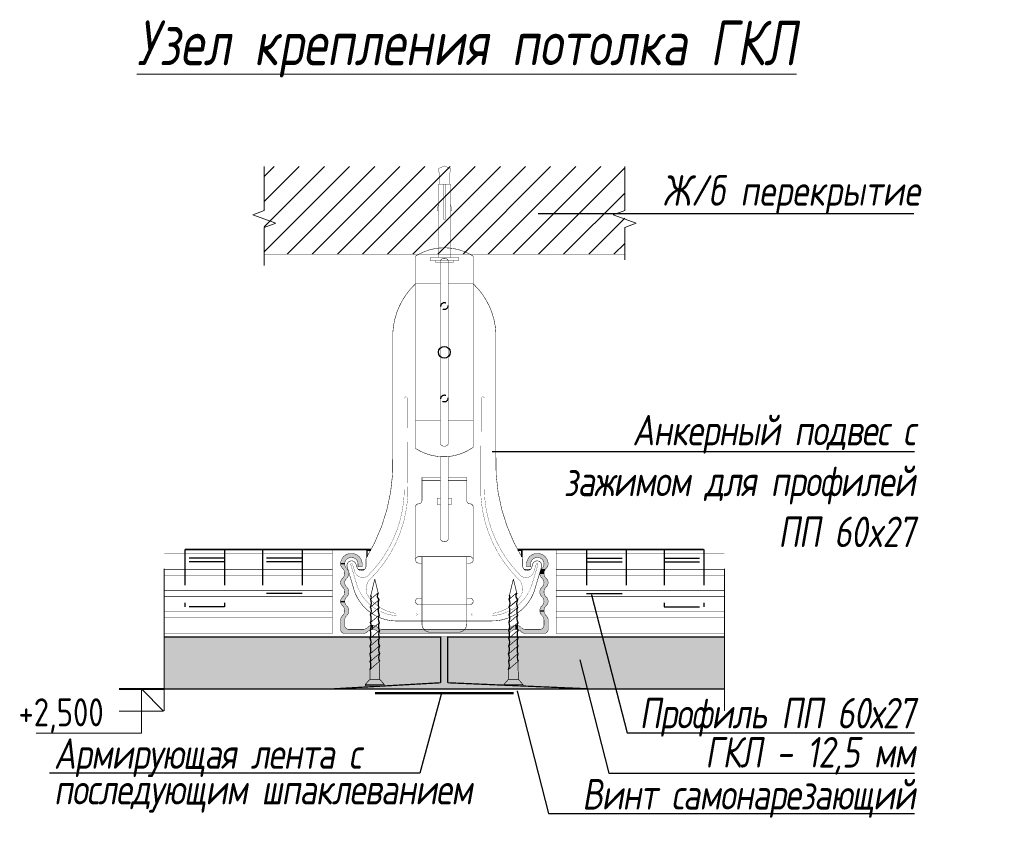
# Model space of a CAD drawing. Header units: millimetres. Extents: x -542966 to 178656, y -69521 to 267189.
# Tile 81 of 256: x 139647 to 140527, y -39821 to -39086. Entities that reach past the tile are written whole.
import ezdxf

# ---------------------------------------------------------------- set-up
doc = ezdxf.new("R2010")
doc.units = ezdxf.units.MM
doc.linetypes.add('HIDDEN', pattern=[9.524999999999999, 6.35, -3.175])
doc.layers.add('TXT', color=7, linetype='Continuous')
doc.styles.add('1', font='arial.ttf')
doc.styles.add('fl_iso paper', font='isocpeur.ttf', dxfattribs={"width": 0.8, "oblique": 10})
doc.styles.add('RomanS', font='isocpeur.ttf', dxfattribs={"width": 0.8, "oblique": 10})
doc.dimstyles.new('M1', dxfattribs={"dimscale": 0.2, "dimtxt": 10, "dimasz": 4, "dimexe": 10, "dimexo": 4, "dimgap": 0.09, "dimtad": 0, "dimdec": 3, "dimrnd": 0.1, "dimdsep": 46, "dimtxsty": '1', "dimsah": 1, "dimcen": 1.5, "dimdle": 1.5, "dimclrt": 256, "dimadec": 0, "dimazin": 0, "dimtfac": 1, "dimtdec": 3, "dimtix": 1, "dimtmove": 0, "dimatfit": 2, "dimfxl": 1, "dimtvp": 1, "dimtolj": 1, "dimarcsym": 0})

# ---------------------------------------------------------------- blocks, each defined once
blk = doc.blocks.new('A$C22A82340')
at = {"const_width": 0.2}
for points in [[(0.1066895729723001, 51.35960487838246), (7.897502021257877, 51.35960487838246)], [(0.1066895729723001, 50.94357114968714), (0.1066895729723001, 51.35960487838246)], [(7.897502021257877, 50.94357114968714), (7.897502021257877, 51.35960487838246)]]:
    blk.add_lwpolyline(points, dxfattribs=at)
at = {"layer": 'TXT', "const_width": 0.264}
for points in [[(0.1066895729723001, 50.94357114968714), (7.897502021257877, 50.94357114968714)], [(2.050311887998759, 48.27578933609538), (0.1066895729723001, 50.94357114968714)], [(5.953879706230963, 48.27578933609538), (2.050311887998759, 48.27578933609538)], [(2.050311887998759, 48.27578933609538), (2.119663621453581, 39.64128440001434)], [(5.916244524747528, 43.59009304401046), (5.953879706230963, 48.27578933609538)], [(7.897502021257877, 50.94357114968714), (5.953879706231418, 48.27578933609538)], [(5.916244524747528, 43.59009304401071), (2.119663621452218, 39.6412844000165)], [(5.886041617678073, 39.82973786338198), (2.149366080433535, 35.94323655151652)], [(5.855838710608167, 36.06938268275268), (2.179068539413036, 32.24518870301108)], [(5.825635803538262, 32.30902750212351), (2.208770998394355, 28.54714085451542)], [(5.79543289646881, 28.54867232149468), (2.238473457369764, 24.84909300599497)], [(5.765229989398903, 24.7883171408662), (2.268175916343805, 21.15104515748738)], [(5.735027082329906, 21.02796196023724), (2.297878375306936, 17.45299730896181)], [(5.704824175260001, 17.26760677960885), (2.32758083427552, 13.75494946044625)], [(5.674621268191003, 13.50725159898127), (2.357283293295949, 10.05690161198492)], [(5.644418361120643, 9.74689641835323), (2.664702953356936, 6.64770631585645)], [(5.597321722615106, 7.922190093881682), (4.002095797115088, 0.0261381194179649)], [(2.664702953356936, 6.647706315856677), (4.002095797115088, 0.0358515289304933)]]:
    blk.add_lwpolyline(points, dxfattribs=at)
for points in [[(5.916244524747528, 43.59009304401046, 0.1861480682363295), (5.886041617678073, 39.82973786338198, 0.2815992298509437)], [(2.149366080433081, 35.94323655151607, 0.1892808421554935), (2.119663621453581, 39.64128440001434, 0.2864189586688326)], [(5.886041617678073, 39.82973786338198, 0.1729921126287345), (5.915744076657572, 36.13169001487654, 0.2815992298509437)], [(2.179068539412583, 32.24518870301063, 0.1892808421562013), (2.149366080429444, 35.94323655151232, 0.2864189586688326)], [(5.915744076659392, 36.13169001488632, 0.1772936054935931), (5.825635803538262, 32.30902750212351, 0.2815992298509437)], [(2.2087709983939, 28.54714085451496, 0.1892808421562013), (2.179068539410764, 32.24518870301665, 0.2864189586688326)], [(5.825635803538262, 32.30902750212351, 0.1868823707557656), (5.79543289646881, 28.54867232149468, 0.2815992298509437)], [(2.17856809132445, 24.78678567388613, 0.1703549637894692), (2.208770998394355, 28.54714085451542, 0.2864189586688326)], [(5.79543289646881, 28.54867232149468, 0.1343156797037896), (5.765229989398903, 24.7883171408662, 0.2815992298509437)], [(2.208270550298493, 21.08873782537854, 0.1895718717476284), (2.17856809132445, 24.78678567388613, 0.2864189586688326)], [(5.765229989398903, 24.7883171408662, 0.1603420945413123), (5.735027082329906, 21.02796196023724, 0.2815992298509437)], [(2.297878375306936, 17.45299730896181, 0.209667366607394), (2.208270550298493, 21.08873782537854, 0.2864189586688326)], [(5.735027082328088, 21.02796196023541, 0.1603420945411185), (5.704824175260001, 17.26760677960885, 0.2815992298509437)], [(2.32758083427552, 13.75494946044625, 0.1898611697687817), (2.297878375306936, 17.45299730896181, 0.2864189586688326)], [(5.704824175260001, 17.26760677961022, 0.1603420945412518), (5.674621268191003, 13.50725159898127, 0.2815992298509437)], [(2.357283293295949, 10.05690161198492, 0.1898611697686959), (2.327580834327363, 13.75494946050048, 0.2864189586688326)], [(5.674621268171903, 13.50725159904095, 0.1603420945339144), (5.644418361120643, 9.74689641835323, 0.2815992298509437)], [(2.664702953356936, 6.647706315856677, 0.2937903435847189), (2.357283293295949, 10.05690161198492, 0.2864189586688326)], [(5.644418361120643, 9.74689641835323, 0.2720317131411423), (5.597321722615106, 7.922190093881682, 0.2720317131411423)]]:
    blk.add_lwpolyline(points, format="xyb", dxfattribs=at)
blk = doc.blocks.new('A$C34BC7E63')
at = {"extrusion": (0, 0, -1), "xscale": 0.6, "yscale": 0.5, "zscale": -0.5, "rotation": 270}
blk.add_blockref('A$C22A82340', (-25.72980238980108, 4.802514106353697), dxfattribs=at)

msp = doc.modelspace()

# ---------------------------------------------------------------- hatches: boundary and pattern name
at = {"lineweight": 5}
h = msp.add_hatch(dxfattribs=at)
h.set_pattern_fill('ANSI31', color=256, scale=5)
h.set_pattern_definition([(45, (105245.6046643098, -37296.20101711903), (-11.22532015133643, 11.22532015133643), [])])
h.paths.add_polyline_path([(140187.7037740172, -39216.87947861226), (139865.7234504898, -39216.87947861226), (139865.7234504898, -39295.13160243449), (140187.7037740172, -39295.13160243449)])
at = {"ltscale": 10}
for points in [[(139933.8630873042, -39630.27971504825, 0.4142135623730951), (139937.5713741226, -39633.98800186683), (139954.005413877, -39633.98800186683, 0.208712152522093), (139958.0838550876, -39632.20802419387, -0.436435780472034), (139966.9204777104, -39632.20802419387, 0.2087121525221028), (139970.998918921, -39633.98800186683), (140082.1415966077, -39633.98800186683, 0.2087121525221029), (140086.2200378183, -39632.20802419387, -0.4364357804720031), (140095.0566604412, -39632.20802419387, 0.2087121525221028), (140099.1351016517, -39633.98800186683), (140115.569141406, -39633.98800186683, 0.4142135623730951), (140119.2774282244, -39630.27971504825), (140119.2774282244, -39622.08917688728, 0.2087121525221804), (140117.4974505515, -39618.01073567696, -0.4364357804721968), (140117.4974505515, -39609.17411305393, 0.2015403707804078), (140119.2753206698, -39605.24877902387, 0.201540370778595), (140117.4974505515, -39601.32344499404, -0.4364357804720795), (140117.4974505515, -39592.48682237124, 0.2015403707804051), (140119.2753206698, -39588.56148834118, 0.2015403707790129), (140117.4974505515, -39584.63615431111, -0.2087121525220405), (140115.569141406, -39580.21784299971), (140111.8608545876, -39580.21784299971, 0.2087121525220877), (140113.7891637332, -39584.63615431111, -0.2015403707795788), (140115.5670338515, -39588.56148834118, 0.006882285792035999), (140115.569141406, -39588.40838116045), (140115.569141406, -39588.7145955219, 0.0068822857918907), (140115.5670338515, -39588.56148834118, -0.2015403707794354), (140113.7891637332, -39592.48682237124, 0.4364357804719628), (140113.7891637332, -39601.32344499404, -0.2015403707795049), (140115.5670338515, -39605.24877902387, 0.006882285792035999), (140115.569141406, -39605.09567184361), (140115.569141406, -39605.40188620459, 0.0068822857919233), (140115.5670338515, -39605.24877902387, -0.2015403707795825), (140113.7891637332, -39609.17411305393, 0.4364357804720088), (140113.7891637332, -39618.01073567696, -0.2087121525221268), (140115.569141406, -39622.08917688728), (140115.569141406, -39626.5714282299, -0.4142135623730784), (140111.8608545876, -39630.27971504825), (140099.1351016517, -39630.27971504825, -0.2087121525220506), (140095.0566604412, -39628.49973737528, 0.4364357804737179), (140086.2200378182, -39628.49973737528, -0.2087121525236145), (140082.1415966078, -39630.27971504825), (139970.998918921, -39630.27971504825, -0.2087121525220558), (139966.9204777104, -39628.49973737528, 0.4364357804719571), (139958.0838550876, -39628.49973737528, -0.2087121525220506), (139954.005413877, -39630.27971504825), (139941.279660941, -39630.27971504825, -0.4142135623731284), (139937.5713741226, -39626.5714282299), (139937.5713741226, -39622.08917688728, -0.2087121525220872), (139939.3513517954, -39618.01073567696, 0.436435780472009), (139939.3513517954, -39609.17411305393, -0.2015403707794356), (139937.5734816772, -39605.24877902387, 0.0068822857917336), (139937.5713741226, -39605.40188620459), (139937.5713741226, -39605.09567184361, 0.006882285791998), (139937.5734816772, -39605.24877902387, -0.2015403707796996), (139939.3513517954, -39601.32344499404, 0.4364357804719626), (139939.3513517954, -39592.48682237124, -0.2015403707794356), (139937.5734816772, -39588.56148834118, 0.006882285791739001), (139937.5713741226, -39588.7145955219), (139937.5713741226, -39588.40838116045, 0.0068822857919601), (139937.5734816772, -39588.56148834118, -0.2015403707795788), (139939.3513517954, -39584.63615431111, 0.4364357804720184), (139939.3513517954, -39575.79953168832, -0.2087121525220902), (139937.5713741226, -39571.72109047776), (139937.5713741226, -39571.71492947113, -0.4142135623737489), (139943.1338043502, -39566.15249924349), (139943.8620043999, -39566.15249924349, -0.4142135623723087), (139949.4244346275, -39571.71492947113), (139949.4244346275, -39574.50192922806), (139953.132721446, -39574.50192922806), (139953.132721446, -39571.90034381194, 0.4142135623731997), (139943.6765900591, -39562.4442124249), (139943.3192186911, -39562.4442124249, 0.4110747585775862), (139933.8636314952, -39571.79889634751, 0.2050654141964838), (139935.643064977, -39575.79953168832, -0.4364357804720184), (139935.643064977, -39584.63615431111, 0.2015403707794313), (139933.8651948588, -39588.56148834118, 0.2015403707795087), (139935.643064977, -39592.48682237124, -0.4364357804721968), (139935.643064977, -39601.32344499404, 0.2015403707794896), (139933.8651948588, -39605.24877902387, 0.2015403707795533), (139935.643064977, -39609.17411305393, -0.4364357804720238), (139935.643064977, -39618.01073567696, 0.2087121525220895), (139933.8630873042, -39622.08917688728)], [(139933.8647864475, -39571.72109047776), (139937.5713741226, -39571.72109047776), (139937.5713741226, -39571.71492947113, -0.4142135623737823), (139943.1338043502, -39566.15249924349), (139943.8620043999, -39566.15249924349, -0.4142135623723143), (139949.4244346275, -39571.71492947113), (139949.4244346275, -39574.50192922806), (139953.132721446, -39574.50192922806), (139953.132721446, -39571.90034381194, 0.4142135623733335), (139943.6765900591, -39562.4442124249), (139943.3192186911, -39562.4442124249, 0.4086718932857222)], [(140110.1570093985, -39562.4442124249), (140109.4639254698, -39562.4442124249, 0.4142135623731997), (140100.0077940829, -39571.90034381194), (140100.0077940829, -39574.50192922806), (140103.7160809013, -39574.50192922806), (140103.7160809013, -39571.71492947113, -0.4142135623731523), (140109.2785111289, -39566.15249924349, -0.4476900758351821), (140115.5691414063, -39571.71492947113), (140115.569141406, -39571.72109072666, -0.2087121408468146), (140113.7891637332, -39575.79953168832, 0.050141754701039), (140112.9916579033, -39576.70363630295), (140116.6999447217, -39576.70363630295, -0.0501417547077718), (140117.4974505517, -39575.79953168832, 0.2049773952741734), (140119.2768574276, -39571.80077555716, 0.4003381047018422)], [(140116.6999447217, -39576.70363630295), (140112.9916579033, -39576.70363630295, 0.1569281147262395), (140111.8608545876, -39580.21784299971), (140115.569141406, -39580.21784299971, -0.1569281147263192)]]:
    msp.add_hatch(color=256, dxfattribs=at).paths.add_polyline_path(points)
h = msp.add_hatch(color=256, dxfattribs=at)
edge = h.paths.add_edge_path()
edge.add_ellipse((139943.1338043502, -39588.40838116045), major_axis=(3.933232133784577, 3.933232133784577), ratio=0.9999999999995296, start_angle=134.9999999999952, end_angle=136.5772788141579, ccw=False)
edge.add_line((139937.5713741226, -39588.40838116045), (139937.5713741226, -39588.71459552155))
edge.add_ellipse((139943.1338043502, -39588.7145955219), major_axis=(3.933232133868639, 3.933232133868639), ratio=0.9999999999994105, start_angle=133.4227211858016, end_angle=135.0000000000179, ccw=False)
edge.add_ellipse((139943.1338043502, -39588.40838116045), major_axis=(3.933232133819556, 3.933232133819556), ratio=0.9999999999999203, start_angle=136.5772788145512, end_angle=182.156356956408)
edge.add_ellipse((139935.2536948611, -39596.90513368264), major_axis=(-4.261001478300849, 4.261001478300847), ratio=0.9999999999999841, start_angle=177.843643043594, end_angle=272.15635695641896, ccw=False)
edge.add_ellipse((139943.1338043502, -39605.40188620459), major_axis=(-3.933232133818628, 3.933232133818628), ratio=0.9999999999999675, start_angle=-2.156356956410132, end_angle=43.42272118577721)
edge.add_ellipse((139943.1338043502, -39605.09567184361), major_axis=(-3.933232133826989, 3.933232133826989), ratio=0.9999999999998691, start_angle=44.999999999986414, end_angle=46.57727881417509, ccw=False)
edge.add_line((139937.5713741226, -39605.09567184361), (139937.5713741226, -39605.40188620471))
edge.add_line((139937.5713741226, -39605.40188620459), (139933.8715223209, -39605.40188620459))
edge.add_ellipse((139939.4255175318, -39605.09567184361), major_axis=(-3.933232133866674, 3.933232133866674), ratio=0.9999999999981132, start_angle=46.5772788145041, end_angle=48.15575452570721, ccw=False)
edge.add_ellipse((139939.4255175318, -39605.40188620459), major_axis=(3.933232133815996, 3.933232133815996), ratio=0.9999999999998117, start_angle=87.84364304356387, end_angle=133.4227211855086, ccw=False)
edge.add_ellipse((139931.5454080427, -39596.90513368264), major_axis=(4.261001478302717, 4.261001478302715), ratio=0.9999999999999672, start_angle=267.8436430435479, end_angle=362.1563569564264)
edge.add_ellipse((139939.4255175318, -39588.40838116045), major_axis=(-3.933232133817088, 3.933232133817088), ratio=0.9999999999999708, start_angle=46.57727881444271, end_angle=92.1563569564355, ccw=False)
edge.add_ellipse((139939.4255175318, -39588.7145955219), major_axis=(3.933232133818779, 3.933232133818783), ratio=0.9999999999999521, start_angle=87.8436430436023, end_angle=133.4227211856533, ccw=False)
edge.add_ellipse((139931.5454080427, -39580.21784299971), major_axis=(-4.261001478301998, 4.261001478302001), ratio=0.9999999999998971, start_angle=177.8436430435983, end_angle=272.1563569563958)
edge.add_ellipse((139939.4255175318, -39571.72109047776), major_axis=(3.933232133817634, 3.933232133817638), ratio=0.9999999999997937, start_angle=135.0000000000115, end_angle=182.156356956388, ccw=False)
edge.add_line((139933.8630873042, -39571.72109047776), (139937.5713741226, -39571.72109047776))
edge.add_ellipse((139943.1338043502, -39571.72109047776), major_axis=(3.933232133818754, 3.933232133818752), ratio=0.9999999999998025, start_angle=135.0000000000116, end_angle=182.1563569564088)
edge.add_ellipse((139935.2536948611, -39580.21784299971), major_axis=(4.26100147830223, 4.26100147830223), ratio=0.9999999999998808, start_angle=267.84364304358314, end_angle=362.15635695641, ccw=False)
edge.add_ellipse((139943.1338043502, -39588.7145955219), major_axis=(-3.933232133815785, 3.933232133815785), ratio=0.999999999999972, start_angle=-2.156356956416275, end_angle=43.42272118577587)
h = msp.add_hatch(color=256, dxfattribs=at)
edge = h.paths.add_edge_path()
edge.add_ellipse((140113.7149979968, -39605.09567184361), major_axis=(-3.933232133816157, 3.933232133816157), ratio=0.9999999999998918, start_angle=177.8436430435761, end_angle=223.4227211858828, ccw=False)
edge.add_ellipse((140121.5951074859, -39613.59242436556), major_axis=(4.261001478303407, 4.261001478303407), ratio=0.9999999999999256, start_angle=87.84364304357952, end_angle=134.9999999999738)
edge.add_line((140115.569141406, -39613.59242436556), (140111.8608545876, -39613.59242436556))
edge.add_ellipse((140117.8868206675, -39613.59242436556), major_axis=(-4.26100147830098, 4.26100147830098), ratio=0.9999999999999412, start_angle=-2.1563569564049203, end_angle=45.00000000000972, ccw=False)
edge.add_ellipse((140110.0067111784, -39605.09567184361), major_axis=(3.93323213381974, 3.93323213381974), ratio=0.9999999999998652, start_angle=267.8436430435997, end_angle=313.422721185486)
edge.add_ellipse((140110.0067111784, -39605.40188620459), major_axis=(-3.933232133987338, 3.933232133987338), ratio=0.9999999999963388, start_angle=225.0000000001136, end_angle=226.5772788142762, ccw=False)
edge.add_line((140115.569141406, -39605.40188620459), (140115.569141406, -39605.09567184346))
edge.add_ellipse((140110.0067111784, -39605.09567184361), major_axis=(-3.93323213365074, 3.93323213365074), ratio=0.9999999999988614, start_angle=223.4227211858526, end_angle=225.0000000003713, ccw=False)
edge.add_ellipse((140110.0067111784, -39605.40188620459), major_axis=(-3.933232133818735, 3.933232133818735), ratio=0.9999999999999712, start_angle=226.5772788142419, end_angle=272.15635695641)
edge.add_ellipse((140117.8868206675, -39596.90513368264), major_axis=(-4.261001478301, 4.261001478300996), ratio=0.9999999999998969, start_angle=-2.1563569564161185, end_angle=92.15635695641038, ccw=False)
edge.add_ellipse((140110.0067111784, -39588.40838116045), major_axis=(3.933232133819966, 3.933232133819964), ratio=0.9999999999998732, start_angle=267.8436430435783, end_angle=313.4227211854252)
edge.add_ellipse((140110.0067111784, -39588.7145955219), major_axis=(-3.933232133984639, 3.933232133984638), ratio=0.9999999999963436, start_angle=225.0000000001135, end_angle=226.5772788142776, ccw=False)
edge.add_line((140115.569141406, -39588.7145955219), (140115.569141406, -39588.40838116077))
edge.add_ellipse((140110.0067111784, -39588.40838116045), major_axis=(-3.933232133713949, 3.933232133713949), ratio=0.9999999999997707, start_angle=223.4227211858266, end_angle=225.0000000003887, ccw=False)
edge.add_ellipse((140110.0067111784, -39588.7145955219), major_axis=(3.933232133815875, 3.933232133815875), ratio=0.9999999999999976, start_angle=316.5772788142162, end_angle=362.1563569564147)
edge.add_ellipse((140117.8868206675, -39580.21784299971), major_axis=(4.261001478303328, 4.261001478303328), ratio=0.9999999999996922, start_angle=134.9999999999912, end_angle=182.1563569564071, ccw=False)
edge.add_line((140111.8608545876, -39580.21784299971), (140115.569141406, -39580.21784299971))
edge.add_ellipse((140121.5951074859, -39580.21784299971), major_axis=(-4.261001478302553, 4.261001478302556), ratio=0.999999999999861, start_angle=45.00000000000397, end_angle=92.15635695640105)
edge.add_ellipse((140113.7149979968, -39588.7145955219), major_axis=(3.933232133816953, 3.933232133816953), ratio=0.9999999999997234, start_angle=316.57727881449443, end_angle=362.1563569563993, ccw=False)
edge.add_ellipse((140113.7149979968, -39588.40838116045), major_axis=(-3.933232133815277, 3.933232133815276), ratio=0.9999999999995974, start_angle=177.8436430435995, end_angle=223.4227211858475, ccw=False)
edge.add_ellipse((140121.5951074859, -39596.90513368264), major_axis=(4.261001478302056, 4.261001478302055), ratio=0.9999999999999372, start_angle=87.84364304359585, end_angle=182.156356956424)
edge.add_ellipse((140113.7149979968, -39605.40188620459), major_axis=(-3.933232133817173, 3.933232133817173), ratio=0.9999999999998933, start_angle=226.5772788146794, end_angle=272.1563569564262, ccw=False)
h = msp.add_hatch(color=256, dxfattribs=at)
edge = h.paths.add_edge_path()
edge.add_line((139954.005413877, -39633.98800186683), (139937.5713741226, -39633.98800186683))
edge.add_ellipse((139937.5713741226, -39630.27971504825), major_axis=(-2.622154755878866, 2.622154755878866), ratio=0.9999999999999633, start_angle=45.000000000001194, end_angle=134.9999999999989, ccw=False)
edge.add_line((139933.8630873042, -39630.27971504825), (139933.8630873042, -39622.0891768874))
edge.add_ellipse((139939.4255175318, -39622.08917688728), major_axis=(3.933232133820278, 3.933232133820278), ratio=0.999999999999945, start_angle=87.84364304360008, end_angle=134.9999999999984, ccw=False)
edge.add_ellipse((139931.5454080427, -39613.59242436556), major_axis=(-4.261001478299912, 4.261001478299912), ratio=0.9999999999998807, start_angle=177.8436430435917, end_angle=272.1563569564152)
edge.add_ellipse((139939.4255175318, -39605.09567184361), major_axis=(-3.933232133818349, 3.933232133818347), ratio=0.9999999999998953, start_angle=48.15575452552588, end_angle=92.15635695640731, ccw=False)
edge.add_line((139933.871522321, -39605.40188620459), (139937.5798091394, -39605.40188620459))
edge.add_ellipse((139943.1338043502, -39605.09567184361), major_axis=(-3.933232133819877, 3.933232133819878), ratio=0.9999999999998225, start_angle=48.15575452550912, end_angle=92.15635695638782)
edge.add_ellipse((139935.2536948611, -39613.59242436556), major_axis=(4.261001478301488, 4.261001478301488), ratio=0.9999999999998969, start_angle=267.843643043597, end_angle=362.1563569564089, ccw=False)
edge.add_ellipse((139943.1338043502, -39622.08917688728), major_axis=(3.933232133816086, 3.933232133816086), ratio=0.9999999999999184, start_angle=87.84364304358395, end_angle=134.9999999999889)
edge.add_line((139937.5713741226, -39622.08917688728), (139937.5713741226, -39626.57142822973))
edge.add_ellipse((139941.279660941, -39626.5714282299), major_axis=(-2.622154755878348, 2.622154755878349), ratio=0.9999999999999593, start_angle=44.99999999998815, end_angle=134.9999999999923)
edge.add_line((139941.279660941, -39630.27971504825), (139954.0054138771, -39630.27971504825))
edge.add_ellipse((139954.005413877, -39624.71728482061), major_axis=(-3.93323213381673, 3.93323213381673), ratio=0.9999999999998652, start_angle=135.0000000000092, end_angle=182.1563569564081)
edge.add_ellipse((139962.502166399, -39632.59739430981), major_axis=(4.261001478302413, 4.261001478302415), ratio=0.9999999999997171, start_angle=44.99999999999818, end_angle=92.15635695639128, ccw=False)
edge.add_line((139962.502166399, -39626.5714282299), (139962.502166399, -39630.27971504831))
edge.add_ellipse((139962.502166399, -39636.30568112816), major_axis=(-4.261001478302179, 4.261001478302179), ratio=0.9999999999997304, start_angle=-45.00000000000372, end_angle=2.156356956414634)
edge.add_ellipse((139954.005413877, -39628.42557163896), major_axis=(3.933232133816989, 3.933232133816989), ratio=0.9999999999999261, start_angle=225.0000000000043, end_angle=272.1563569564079, ccw=False)
h = msp.add_hatch(color=256, dxfattribs=at)
edge = h.paths.add_edge_path()
edge.add_line((140115.569141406, -39633.98800186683), (140099.1351016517, -39633.98800186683))
edge.add_ellipse((140099.1351016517, -39628.42557163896), major_axis=(-3.933232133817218, 3.933232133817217), ratio=0.9999999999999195, start_angle=87.8436430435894, end_angle=134.9999999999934, ccw=False)
edge.add_ellipse((140090.6383491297, -39636.30568112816), major_axis=(4.261001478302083, 4.26100147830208), ratio=0.9999999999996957, start_angle=357.8436430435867, end_angle=405.0000000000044)
edge.add_line((140090.6383491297, -39630.27971504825), (140090.6383491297, -39626.57142822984))
edge.add_ellipse((140090.6383491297, -39632.59739430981), major_axis=(4.261001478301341, 4.261001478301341), ratio=0.9999999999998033, start_angle=357.8436430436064, end_angle=405.00000000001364, ccw=False)
edge.add_ellipse((140099.1351016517, -39624.71728482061), major_axis=(-3.933232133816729, 3.933232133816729), ratio=0.9999999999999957, start_angle=87.84364304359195, end_angle=134.9999999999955)
edge.add_line((140099.1351016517, -39630.27971504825), (140111.8608545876, -39630.27971504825))
edge.add_ellipse((140111.8608545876, -39626.5714282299), major_axis=(2.622154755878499, 2.622154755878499), ratio=0.9999999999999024, start_angle=225.0000000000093, end_angle=315.0000000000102)
edge.add_line((140115.569141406, -39626.5714282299), (140115.569141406, -39622.08917688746))
edge.add_ellipse((140110.0067111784, -39622.08917688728), major_axis=(-3.933232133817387, 3.933232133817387), ratio=0.999999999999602, start_angle=225.0000000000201, end_angle=272.1563569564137)
edge.add_ellipse((140117.8868206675, -39613.59242436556), major_axis=(4.26100147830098, 4.26100147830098), ratio=0.9999999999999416, start_angle=134.9999999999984, end_angle=182.1563569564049, ccw=False)
edge.add_line((140111.8608545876, -39613.59242436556), (140115.569141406, -39613.59242436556))
edge.add_ellipse((140121.5951074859, -39613.59242436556), major_axis=(-4.261001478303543, 4.261001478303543), ratio=0.9999999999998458, start_angle=44.99999999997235, end_angle=92.15635695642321)
edge.add_ellipse((140113.7149979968, -39622.08917688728), major_axis=(-3.933232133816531, 3.93323213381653), ratio=0.9999999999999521, start_angle=225.0000000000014, end_angle=272.15635695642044, ccw=False)
edge.add_line((140119.2774282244, -39622.08917688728), (140119.2774282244, -39630.27971504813))
edge.add_ellipse((140115.569141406, -39630.27971504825), major_axis=(2.62215475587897, 2.622154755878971), ratio=0.9999999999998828, start_angle=225.0000000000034, end_angle=314.99999999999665, ccw=False)
h = msp.add_hatch(color=256, dxfattribs=at)
edge = h.paths.add_edge_path()
edge.add_ellipse((140082.1415966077, -39628.42557163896), major_axis=(3.933232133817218, 3.933232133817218), ratio=0.9999999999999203, start_angle=225.0000000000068, end_angle=272.15635695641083, ccw=False)
edge.add_line((140082.1415966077, -39633.98800186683), (139970.9989189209, -39633.98800186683))
edge.add_ellipse((139970.998918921, -39628.42557163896), major_axis=(-3.933232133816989, 3.933232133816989), ratio=0.9999999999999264, start_angle=87.8436430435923, end_angle=134.9999999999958, ccw=False)
edge.add_ellipse((139962.502166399, -39636.30568112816), major_axis=(4.261001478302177, 4.261001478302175), ratio=0.9999999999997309, start_angle=357.8436430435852, end_angle=405.0000000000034)
edge.add_line((139962.502166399, -39630.27971504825), (139962.502166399, -39626.57142822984))
edge.add_ellipse((139962.502166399, -39632.59739430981), major_axis=(-4.261001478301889, 4.261001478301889), ratio=0.9999999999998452, start_angle=267.8436430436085, end_angle=314.99999999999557, ccw=False)
edge.add_ellipse((139970.998918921, -39624.71728482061), major_axis=(-3.933232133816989, 3.933232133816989), ratio=0.9999999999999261, start_angle=87.84364304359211, end_angle=134.9999999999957)
edge.add_line((139970.998918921, -39630.27971504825), (140082.1415966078, -39630.27971504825))
edge.add_ellipse((140082.1415966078, -39624.71728482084), major_axis=(3.933232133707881, 3.933232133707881), ratio=0.9999999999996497, start_angle=225.0000000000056, end_angle=272.1563569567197)
edge.add_ellipse((140090.6383491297, -39632.59739430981), major_axis=(-4.261001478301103, 4.261001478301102), ratio=0.9999999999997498, start_angle=-45.00000000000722, end_angle=2.156356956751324, ccw=False)
edge.add_line((140090.6383491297, -39626.5714282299), (140090.6383491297, -39630.27971504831))
edge.add_ellipse((140090.6383491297, -39636.30568112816), major_axis=(-4.261001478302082, 4.261001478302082), ratio=0.9999999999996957, start_angle=-45.00000000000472, end_angle=2.156356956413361)
h = msp.add_hatch()
h.set_pattern_fill('SWAMP', color=256, scale=3.708286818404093, angle=-1.27e-14, style=0)
h.set_pattern_definition([(0, (145228.833128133, -49630.70590124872), (1.854143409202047, 3.211470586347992), [0.463535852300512, -3.244750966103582]), (90, (145229.0648960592, -49630.70590124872), (-1.854143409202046, 3.211470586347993), [0.231767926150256, -6.191173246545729]), (90, (145229.1228380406, -49630.70590124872), (-1.854143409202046, 3.211470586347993), [0.185414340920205, -6.237526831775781]), (90, (145229.0069540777, -49630.70590124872), (-1.854143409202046, 3.211470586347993), [0.185414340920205, -6.237526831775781]), (59.99999999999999, (145229.1807800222, -49630.70590124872), (-1.854143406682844, 3.211470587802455), [0.148331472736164, -3.55995534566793]), (119.9999999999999, (145228.9490120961, -49630.70590124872), (-3.708286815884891, 1.454463e-09), [0.1483314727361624, -3.559955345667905])])
h.paths.add_polyline_path([(140029.5557133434, -39636.96644451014), (140023.19948392, -39636.97590884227), (140023.19948392, -39677.98508552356), (139926.5860804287, -39683.47335001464), (140157.285592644, -39683.47335001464), (140029.5557133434, -39677.98508552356)])

# ---------------------------------------------------------------- linework, layer by layer
at = {"linetype": 'HIDDEN', "lineweight": 5, "ltscale": 20}
for p, q in [((139776.3731720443, -39703.12437099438), (139776.3731720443, -39546.91423279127)), ((140276.7673434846, -39703.12437099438), (140276.7673434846, -39546.91423279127))]:
    msp.add_line(p, q, dxfattribs=at)
at = {"linetype": 'HIDDEN', "ltscale": 5}
for p, q in [((139794.7995809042, -39558.91625177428), (139794.7995809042, -39610.05752979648)), ((139830.25753749, -39558.91625177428), (139830.25753749, -39610.05752979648)), ((139864.14773178, -39558.91625177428), (139864.14773178, -39598.32623249)), ((139899.6056883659, -39558.91625177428), (139899.6056883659, -39598.32623249)), ((140153.534827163, -39558.91625177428), (140153.534827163, -39598.32623249)), ((140188.992783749, -39558.91625177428), (140188.992783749, -39598.32623249)), ((140222.8829780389, -39558.91625177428), (140222.8829780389, -39610.05752979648)), ((140258.3409346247, -39558.91625177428), (140258.3409346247, -39610.05752979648)), ((139830.25753749, -39566.69787930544), (139794.7995809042, -39566.69787930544)), ((139899.6056883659, -39566.69787930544), (139864.14773178, -39566.69787930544)), ((140153.534827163, -39566.69787930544), (140188.992783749, -39566.69787930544)), ((140222.8829780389, -39566.69787930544), (140258.3409346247, -39566.69787930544)), ((139830.25753749, -39569.83828305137), (139794.7995809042, -39569.83828305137)), ((139899.6056883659, -39569.83828305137), (139864.14773178, -39569.83828305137)), ((140153.534827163, -39569.83828305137), (140188.992783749, -39569.83828305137)), ((140222.8829780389, -39569.83828305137), (140258.3409346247, -39569.83828305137)), ((139899.6056883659, -39598.32623249), (139864.14773178, -39598.32623249)), ((140153.534827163, -39598.32623249), (140188.992783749, -39598.32623249)), ((139830.25753749, -39610.05752979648), (139794.7995809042, -39610.05752979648)), ((140222.8829780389, -39610.05752979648), (140258.3409346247, -39610.05752979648))]:
    msp.add_line(p, q, dxfattribs=at)
at = {"ltscale": 10}
for p, q in [((139937.5713741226, -39571.72109047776), (139933.8630873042, -39571.72109047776)), ((140112.9916579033, -39576.70363630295), (140116.6999447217, -39576.70363630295)), ((140111.8608545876, -39580.21784299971), (140115.569141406, -39580.21784299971)), ((139933.8630873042, -39605.40188620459), (139937.5713741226, -39605.40188620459)), ((140111.8608545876, -39613.59242436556), (140115.569141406, -39613.59242436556)), ((139962.502166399, -39630.27971504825), (139962.502166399, -39626.5714282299)), ((140090.6383491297, -39630.27971504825), (140090.6383491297, -39626.5714282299)), ((139776.3731720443, -39683.47335001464), (140157.285592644, -39683.47335001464))]:
    msp.add_line(p, q, dxfattribs=at)
at = {"lineweight": 40}
msp.add_line((139736.11264786, -39683.47335001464), (139775.71264786, -39683.47335001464), dxfattribs=at)
at = {"lineweight": 5}
for p, q in [((139755.9126478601, -39683.47335001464), (139755.9126478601, -39723.07335001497)), ((139755.9126478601, -39683.47335001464), (139775.71264786, -39703.27335001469)), ((139736.11264786, -39703.27335001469), (139775.71264786, -39703.27335001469)), ((139755.9126478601, -39723.07335001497), (139661.9761877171, -39723.07335001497))]:
    msp.add_line(p, q, dxfattribs=at)
at = {"ltscale": 10}
for points, const_width in [([(140022.5786552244, -39232.69370773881), (140021.5485052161, -39218.40991605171), (140026.7136122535, -39216.28212922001), (140031.878719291, -39218.40991605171), (140030.8485692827, -39232.69370773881)], 0.3), ([(140021.4590519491, -39297.99017409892), (140021.4590519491, -39232.69370773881), (140031.9681725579, -39232.69370773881), (140031.9681725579, -39297.99017409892)], 0.3), ([(140026.1244313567, -39232.69370773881), (140026.1244313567, -39264.12021221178), (140027.3027931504, -39264.12021221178), (140027.3027931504, -39232.69370773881)], 0.3), ([(140021.4590519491, -39256.18625826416), (140020.0487859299, -39256.18625826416), (140021.4590519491, -39249.85588325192)], 0.3), ([(140031.9681725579, -39256.18625826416), (140033.3784385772, -39256.18625826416), (140031.9681725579, -39249.85588325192)], 0.3), ([(140019.0483595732, -39300.70445937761), (140019.0483595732, -39302.39576150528), (140026.7136122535, -39302.39576150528), (140034.3788649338, -39302.39576150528), (140034.3788649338, -39300.70445937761)], 0.3), ([(140023.1285893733, -39300.58030507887), (140023.1285893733, -39464.88040204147)], 0.296662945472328), ([(140030.0119261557, -39464.88040204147), (140030.0119261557, -39300.58030507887)], 0.296662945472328), ([(140000.8203045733, -39443.93486294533), (140023.1285893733, -39443.93486294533)], 0.4449944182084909), ([(140030.0119261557, -39443.93486294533), (140052.3202109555, -39443.93486294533)], 0.4449944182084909), ([(140023.1285893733, -39475.98377028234), (140023.1285893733, -39550.11627561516)], 0.296662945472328), ([(140030.0119261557, -39550.11627561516), (140030.0119261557, -39475.87177888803)], 0.296662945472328), ([(140006.5545411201, -39497.50710035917), (140023.1285893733, -39497.50710035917)], 0.4449944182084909), ([(140030.0119261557, -39497.50710035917), (140046.5859744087, -39497.50710035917)], 0.4449944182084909), ([(140023.1285893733, -39518.7515209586), (140020.2144478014, -39518.7515209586), (140020.2144478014, -39513.10882123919), (140023.1285893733, -39513.10882123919)], 0.355995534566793), ([(140030.0119261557, -39518.7515209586), (140032.9260677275, -39518.7515209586), (140032.9260677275, -39513.10882123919), (140030.0119261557, -39513.10882123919)], 0.355995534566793), ([(139957.4816210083, -39558.91625177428), (139794.7995809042, -39558.91625177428)], 1.483314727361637), ([(139926.5860804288, -39558.91625177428), (139926.5860804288, -39634.16832803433)], 0.370828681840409), ([(139926.5860804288, -39558.91625177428), (139926.5860804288, -39634.16832803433)], 0.370828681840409), ([(139926.5860804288, -39559.29555881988), (139957.4816210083, -39559.29555881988)], 0.370828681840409), ([(139961.0350068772, -39559.29555881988), (139957.4816210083, -39559.29555881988)], 2.224972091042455), ([(139957.4816210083, -39558.91625177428), (139957.4816210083, -39565.5354381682)], 1.483314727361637), ([(140095.6588945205, -39559.29555881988), (140092.1055086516, -39559.29555881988)], 2.224972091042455), ([(140095.6588945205, -39558.91625177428), (140095.6588945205, -39565.5354381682)], 1.483314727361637), ([(140095.6588945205, -39558.91625177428), (140258.3409346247, -39558.91625177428)], 1.483314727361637), ([(140126.5544351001, -39558.91625177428), (140126.5544351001, -39634.16832803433)], 0.370828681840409), ([(139926.5860804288, -39562.4442124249), (139776.3731720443, -39562.4442124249)], 0.4449944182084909), ([(140126.5544351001, -39562.4442124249), (140276.7673434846, -39562.4442124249)], 0.4449944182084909), ([(139776.3731720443, -39576.70363630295), (139926.5860804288, -39576.70363630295)], 0.4449944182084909), ([(139955.2489366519, -39576.70363630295), (139949.6778774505, -39576.70363630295)], 0.4449944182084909), ([(140103.4626380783, -39576.70363630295), (140097.891578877, -39576.70363630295)], 0.4449944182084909), ([(140276.7673434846, -39576.70363630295), (140126.5544351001, -39576.70363630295)], 0.4449944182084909), ([(139776.3731720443, -39581.82488115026), (139926.5860804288, -39581.82488115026)], 0.4449944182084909), ([(140276.7673434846, -39581.82488115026), (140126.5544351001, -39581.82488115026)], 0.4449944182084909), ([(139776.3731720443, -39595.65548472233), (139926.5860804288, -39595.65548472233)], 0.4449944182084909), ([(139776.3731720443, -39600.77672956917), (139926.5860804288, -39600.77672956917)], 0.4449944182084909), ([(140276.7673434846, -39595.65548472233), (140126.5544351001, -39595.65548472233)], 0.4449944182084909), ([(140276.7673434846, -39600.77672956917), (140126.5544351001, -39600.77672956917)], 0.4449944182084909), ([(139776.3731720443, -39614.60733314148), (139926.5860804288, -39614.60733314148)], 0.4449944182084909), ([(139776.3731720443, -39619.72857798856), (139926.5860804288, -39619.72857798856)], 0.4449944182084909), ([(140276.7673434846, -39614.60733314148), (140126.5544351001, -39614.60733314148)], 0.4449944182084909), ([(140276.7673434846, -39619.72857798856), (140126.5544351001, -39619.72857798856)], 0.4449944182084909), ([(140023.19948392, -39637.11976478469), (139776.3731720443, -39637.11976478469)], 1.112486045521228), ([(139776.3731720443, -39633.98800186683), (139926.5860804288, -39633.98800186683)], 0.4449944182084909), ([(140023.19948392, -39677.98508552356), (140023.19948392, -39636.59835001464)], 1.112486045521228), ([(140029.5557133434, -39677.98508552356), (140029.5557133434, -39636.59835001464)], 1.112486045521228), ([(140029.5557133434, -39637.11976478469), (140276.7673434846, -39637.11976478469)], 1.112486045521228), ([(140276.7673434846, -39633.98800186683), (140126.5544351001, -39633.98800186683)], 0.4449944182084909), ([(139926.5860804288, -39683.47335001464), (140023.19948392, -39677.98508552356)], 1.112486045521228), ([(140157.285592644, -39683.47335001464), (140029.5557133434, -39677.98508552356)], 1.112486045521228)]:
    msp.add_lwpolyline(points, dxfattribs=dict(at, const_width=const_width))
at = {"linetype": 'HIDDEN', "lineweight": 5, "ltscale": 20}
for points in [[(139865.7234504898, -39216.87947861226), (139865.7234504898, -39256.15540979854), (139855.4204101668, -39259.90540979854), (139876.0264908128, -39267.40540979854), (139865.7234504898, -39271.15540979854), (139865.7234504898, -39305.13160243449)], [(140187.7037740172, -39216.87947861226), (140187.7037740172, -39256.15540979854), (140177.4007336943, -39259.90540979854), (140198.0068143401, -39267.40540979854), (140187.7037740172, -39271.15540979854), (140187.7037740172, -39300.15694546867)]]:
    msp.add_lwpolyline(points, dxfattribs=at)
at = {"lineweight": 40, "const_width": 0.237330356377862}
msp.add_lwpolyline([(140187.7037740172, -39295.13160243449), (139865.7234504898, -39295.13160243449)], dxfattribs=at)
at = {"ltscale": 10}
for points, const_width in [([(140052.3202109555, -39467.60639750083), (140052.3202109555, -39296.84301815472, 0.2893822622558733), (140000.8203045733, -39296.84301815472), (140000.8203045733, -39468.61768896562, 0.3084552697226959)], 0.4449944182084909), ([(139942.930790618, -39572.22161181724), (139948.4551970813, -39590.67161523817, 0.3042865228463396), (139983.8942200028, -39618.03887210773), (140001.5312907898, -39618.03887210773, 0.9574442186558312), (140000.9219714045, -39615.96803444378), (139983.2849006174, -39615.96803444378, -0.2224982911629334), (139957.5904287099, -39599.13451549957, -0.2307661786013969), (139958.9583611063, -39586.83441117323, 0.2109164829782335), (139994.0828591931, -39502.15618567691), (139993.6099276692, -39423.77916991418, 0.8868872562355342), (139990.8642412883, -39423.77916991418), (139990.8642412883, -39503.94675219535, -0.1997021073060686), (139958.2013449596, -39582.46437530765, -0.5469895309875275), (139946.321725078, -39578.09422831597), (139944.5369360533, -39572.13352216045, 0.8854284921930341)], 0.222497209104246), ([(140110.2097249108, -39572.22161181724), (140104.6853184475, -39590.67161523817, -0.3042865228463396), (140069.2462955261, -39618.03887210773), (140051.6092247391, -39618.03887210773, -0.9574442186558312), (140052.2185441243, -39615.96803444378), (140069.8556149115, -39615.96803444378, 0.2224982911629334), (140095.5500868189, -39599.13451549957, 0.2307661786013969), (140094.1821544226, -39586.83441117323, -0.2109164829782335), (140059.0576563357, -39502.15618567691), (140059.5305878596, -39423.77916991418, -0.8868872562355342), (140062.2762742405, -39423.77916991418), (140062.2762742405, -39503.94675219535, 0.1997021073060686), (140094.9391705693, -39582.46437530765, 0.5469895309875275), (140106.8187904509, -39578.09422831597), (140108.6035794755, -39572.13352216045, -0.8854284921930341)], 0.222497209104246)]:
    msp.add_lwpolyline(points, format="xyb", close=True, dxfattribs=dict(at, const_width=const_width))
at = {"ltscale": 10, "const_width": 0.3}
msp.add_lwpolyline([(140013.8658717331, -39297.99017409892), (140013.8658717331, -39300.70445937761), (140026.7136122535, -39300.70445937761), (140039.5613527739, -39300.70445937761), (140039.5613527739, -39297.99017409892)], close=True, dxfattribs=at)
at = {"ltscale": 10}
for points, const_width in [([(140030.0119261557, -39300.58030507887, 0.5263662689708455), (140023.1285893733, -39300.58030507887, 0.5263662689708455)], 0.4449944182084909), ([(140030.0119261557, -39321.525844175), (140052.3202109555, -39321.525844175, -0.1946492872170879), (140072.6266337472, -39365.65674223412), (140072.6266337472, -39475.93873609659, 0.1477482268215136), (140096.5486506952, -39567.0031122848), (140096.5486506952, -39573.65650839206, 0.8797716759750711), (140104.6715568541, -39574.69984238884), (140105.4477110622, -39572.10770006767, -1.011776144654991), (140113.3992939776, -39574.47575052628), (140108.147586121, -39591.8715960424, -0.3557876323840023), (140068.2629282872, -39622.76349896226), (139982.9108527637, -39622.76349896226, -0.3419757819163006), (139944.9929294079, -39591.8715960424), (139939.7412215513, -39574.33233122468, -0.9999998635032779), (139947.6928044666, -39572.10770006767), (139948.4689586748, -39574.69984238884, 0.8797716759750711), (139956.5918648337, -39573.65650839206), (139956.5918648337, -39567.0031122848, 0.1477482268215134), (139980.5138817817, -39475.93873609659), (139980.5138817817, -39365.65674223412, -0.1946492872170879), (140000.8203045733, -39321.525844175), (140023.1285893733, -39321.525844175)], 0.4449944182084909), ([(140030.0119261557, -39464.88040204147, -0.5263662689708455), (140023.1285893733, -39464.88040204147, -0.5263662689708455)], 0.4449944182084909), ([(140023.1285893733, -39494.64155635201), (140006.5545411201, -39494.64155635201), (140006.5545411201, -39515.25760271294, -0.4142135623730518), (140003.6874228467, -39518.12472098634, 0.4142135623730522), (140000.8203045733, -39520.99183925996), (140000.8203045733, -39568.21495363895)], 0.4449944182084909), ([(140052.3202109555, -39568.21495363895), (140052.3202109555, -39520.99183925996, 0.4142135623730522), (140049.4530926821, -39518.12472098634, -0.4142135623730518), (140046.5859744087, -39515.25760271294), (140046.5859744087, -39494.64155635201), (140030.0119261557, -39494.64155635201)], 0.4449944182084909), ([(140030.0119261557, -39550.11627561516, -0.5263662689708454), (140023.1285893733, -39550.11627561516)], 0.4449944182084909), ([(140119.2774282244, -39588.7145955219), (140119.2774282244, -39588.40838116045), (140119.2774282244, -39588.7145955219, 0.2087121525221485), (140117.4974505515, -39584.63615431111, -0.4364357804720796), (140117.4974505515, -39575.79953168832, 0.2087121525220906), (140119.2774282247, -39571.72109047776), (140119.2774282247, -39571.90034381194, 0.4248387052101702), (140109.4639254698, -39562.4442124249), (140109.4639254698, -39562.4442124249, 0.4142135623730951), (140100.0077940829, -39571.90034381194), (140100.0077940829, -39574.50192922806), (140103.7160809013, -39574.50192922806), (140103.7160809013, -39571.71492947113, -0.4142135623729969), (140109.2785111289, -39566.15249924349), (140109.2785111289, -39566.15249924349, -0.4476900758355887), (140115.5691414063, -39571.71492947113), (140115.569141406, -39571.72109047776, -0.2087121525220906), (140113.7891637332, -39575.79953168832, 0.4364357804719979), (140113.7891637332, -39584.63615431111, -0.2087121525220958), (140115.569141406, -39588.7145955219), (140115.569141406, -39588.40838116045, -0.2087121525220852), (140113.7891637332, -39592.48682237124, 0.4364357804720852), (140113.7891637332, -39601.32344499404, -0.208712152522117), (140115.569141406, -39605.40188620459), (140115.569141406, -39605.09567184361, -0.2087121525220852), (140113.7891637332, -39609.17411305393, 0.4364357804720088), (140113.7891637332, -39618.01073567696, -0.2087121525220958), (140115.569141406, -39622.08917688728), (140115.569141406, -39626.5714282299, -0.4142135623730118), (140111.8608545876, -39630.27971504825), (140099.1351016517, -39630.27971504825, -0.2087121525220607), (140095.0566604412, -39628.49973737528, 0.4364357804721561), (140086.2200378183, -39628.49973737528, -0.2087121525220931), (140082.1415966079, -39630.27971504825), (139970.998918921, -39630.27971504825, -0.2087121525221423), (139966.9204777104, -39628.49973737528, 0.4364357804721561), (139958.0838550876, -39628.49973737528, -0.2087121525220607), (139954.005413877, -39630.27971504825), (139941.279660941, -39630.27971504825, -0.4142135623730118), (139937.5713741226, -39626.5714282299), (139937.5713741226, -39622.08917688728, -0.2087121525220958), (139939.3513517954, -39618.01073567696, 0.436435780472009), (139939.3513517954, -39609.17411305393, -0.2087121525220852), (139937.5713741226, -39605.09567184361), (139937.5713741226, -39605.40188620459, -0.2087121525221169), (139939.3513517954, -39601.32344499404, 0.436435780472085), (139939.3513517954, -39592.48682237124, -0.2087121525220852), (139937.5713741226, -39588.40838116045), (139937.5713741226, -39588.7145955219, -0.2087121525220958), (139939.3513517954, -39584.63615431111, 0.4364357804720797), (139939.3513517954, -39575.79953168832, -0.2087121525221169), (139937.5713741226, -39571.72109047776), (139937.5713741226, -39571.71492947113, -0.4142135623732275), (139943.1338043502, -39566.15249924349), (139943.8620043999, -39566.15249924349, -0.4142135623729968), (139949.4244346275, -39571.71492947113), (139949.4244346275, -39574.50192922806), (139953.132721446, -39574.50192922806), (139953.132721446, -39571.90034381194, 0.4142135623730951), (139943.6765900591, -39562.4442124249), (139943.3192186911, -39562.4442124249, 0.4142135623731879), (139933.8630873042, -39571.90034381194), (139933.8630873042, -39571.72109047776, 0.2087121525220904), (139935.643064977, -39575.79953168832, -0.4364357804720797), (139935.643064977, -39584.63615431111, 0.2087121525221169), (139933.8630873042, -39588.7145955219), (139933.8630873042, -39588.40838116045, 0.2087121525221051), (139935.643064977, -39592.48682237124, -0.4364357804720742), (139935.643064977, -39601.32344499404, 0.2087121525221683), (139933.8630873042, -39605.40188620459), (139933.8630873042, -39605.09567184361, 0.2087121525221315), (139935.643064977, -39609.17411305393, -0.436435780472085), (139935.643064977, -39618.01073567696, 0.2087121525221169), (139933.8630873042, -39622.08917688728), (139933.8630873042, -39630.27971504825, 0.4142135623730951), (139937.5713741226, -39633.98800186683), (139954.005413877, -39633.98800186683, 0.2087121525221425), (139958.0838550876, -39632.20802419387, -0.4364357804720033), (139966.9204777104, -39632.20802419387, 0.2087121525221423), (139970.998918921, -39633.98800186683), (140082.1415966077, -39633.98800186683, 0.2087121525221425), (140086.2200378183, -39632.20802419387, -0.4364357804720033), (140095.0566604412, -39632.20802419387, 0.2087121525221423), (140099.1351016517, -39633.98800186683), (140115.569141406, -39633.98800186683, 0.4142135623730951), (140119.2774282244, -39630.27971504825), (140119.2774282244, -39622.08917688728, 0.208712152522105), (140117.4974505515, -39618.01073567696, -0.4364357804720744), (140117.4974505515, -39609.17411305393, 0.2087121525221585), (140119.2774282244, -39605.09567184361), (140119.2774282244, -39605.40188620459, 0.208712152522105), (140117.4974505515, -39601.32344499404, -0.4364357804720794), (140117.4974505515, -39592.48682237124, 0.2087121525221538), (140119.2774282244, -39588.40838116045)], 0.370828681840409), ([(140046.5859744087, -39571.08207191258), (140049.4530926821, -39571.08207191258, 1), (140049.4530926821, -39565.34783536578), (140003.6874228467, -39565.34783536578, 0.9999999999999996), (140003.6874228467, -39571.08207191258), (140006.5545411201, -39571.08207191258)], 0.4449944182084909), ([(140006.5545411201, -39565.34783536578), (140006.5545411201, -39625.42659679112, 0.4142135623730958), (140013.9711147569, -39632.84317042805), (140039.1694007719, -39632.84317042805, 0.4142135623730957), (140046.5859744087, -39625.42659679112), (140046.5859744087, -39565.34783536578)], 0.4449944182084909), ([(140006.5545411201, -39602.34165095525), (140003.6874228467, -39602.34165095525, 0.9999999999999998), (140003.6874228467, -39608.07588750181), (140049.4530926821, -39608.07588750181, 0.9999999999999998), (140049.4530926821, -39602.34165095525), (140046.5859744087, -39602.34165095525)], 0.4449944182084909)]:
    msp.add_lwpolyline(points, format="xyb", dxfattribs=dict(at, const_width=const_width))
at = {"ltscale": 20, "const_width": 0.370828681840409}
msp.add_lwpolyline([(140276.7673434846, -39636.59835001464), (139926.5860804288, -39637.11976478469)], dxfattribs=at)
for points, const_width in [([(140276.7673434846, -39683.47335001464), (140157.285592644, -39683.47335001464)], 1.112486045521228), ([(139964.5489039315, -39687.27228746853), (140088.5351854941, -39687.27228746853)], 2.224972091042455)]:
    msp.add_lwpolyline(points, dxfattribs=dict(const_width=const_width))
at = {"linetype": 'HIDDEN'}
for centre in [(140026.5702577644, -39341.44860669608), (140026.5702577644, -39424.01210042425)]:
    msp.add_circle(centre, 3.111944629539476, dxfattribs=at)
at = {"ltscale": 10}
msp.add_circle((140026.5702577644, -39382.73035356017), 5.302328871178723, dxfattribs=at)
at = {"color": 254, "ltscale": 10}
for points in [[(139926.5860804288, -39637.11976478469), (139926.5860804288, -39683.47335001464), (139776.3731720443, -39637.11976478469), (139776.3731720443, -39683.47335001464)], [(140023.19948392, -39677.98508552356), (140023.19948392, -39637.11976478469), (139926.5860804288, -39683.47335001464), (139926.5860804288, -39637.11976478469)], [(140029.5557133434, -39677.98508552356), (140029.5557133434, -39637.11976478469), (140157.285592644, -39683.47335001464), (140157.285592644, -39637.11976478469)], [(140157.285592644, -39637.11976478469), (140157.285592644, -39683.47335001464), (140276.7673434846, -39637.11976478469), (140276.7673434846, -39683.47335001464)]]:
    msp.add_solid(points, dxfattribs=at)

# ---------------------------------------------------------------- block references
at = {"xscale": -3.708286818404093, "yscale": 3.708286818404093, "zscale": 3.708286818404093, "rotation": 270}
for p in [(139955.5409317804, -39680.6950265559), (140079.3328350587, -39680.69191853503)]:
    msp.add_blockref('A$C34BC7E63', p, dxfattribs=at)

# ---------------------------------------------------------------- texts
at = {"style": 'fl_iso paper', "width": 0.8}
msp.add_text('+2,500', height=25, dxfattribs=at).set_placement((139646.2163024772, -39716.89381248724))
at = {"lineweight": 18, "insert": (139751.963087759, -39086.3125078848, -2.456904e-09), "char_height": 40, "width": 1323.218205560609, "attachment_point": 1, "style": 'RomanS'}
msp.add_mtext('{\\LУзел крепления потолка ГКЛ}', dxfattribs=at)
at = {"lineweight": 5, "char_height": 27.26391240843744, "style": 'RomanS'}
for s, insert, width, attachment_point, line_spacing_factor in [('Ж/б перекрытие', (140451.5358547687, -39241.84075184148), 306.8363063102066, 6, 0.75), ('\\pxsm1;{\\T0.95;Анкерный подвес с зажимом для профилей ПП 60x27}', (140446.585510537, -39497.69581276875), 356.5384472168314, 6, 0.75), ('{\\T0.95;Профиль ПП 60х27}', (140446.585510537, -39708.81138059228), 457.7016316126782, 6, 0.75), ('{\\T0.95;Армирующая лента с последующим шпаклеванием }', (139677.7346478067, -39760.85665177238), 372.7960964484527, 4, 0.7), ('{\\T0.95;ГКЛ - 12,5 мм}', (140446.585510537, -39743.26498071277), 457.7016316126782, 6, 0.75), ('{\\T0.95;Винт самонарезающий}', (140446.585510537, -39781.33331979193), 372.7960964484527, 6, 0.75)]:
    msp.add_mtext(s, dxfattribs=dict(at, insert=insert, width=width, attachment_point=attachment_point, line_spacing_factor=line_spacing_factor))

# ---------------------------------------------------------------- leaders
at = {"lineweight": 5}
for points in [[(140110.4867372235, -39258.73393803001), (140206.4602629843, -39258.73393803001), (140445.8242843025, -39258.73393803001)], [(140069.3899042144, -39471.27906599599), (140119.5595684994, -39471.27906599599), (140446.585510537, -39471.27906599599)], [(140158.1566903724, -39599.49241460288), (140189.8428069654, -39722.7179675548), (140446.585510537, -39722.7179675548)], [(140147.649703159, -39657.64854985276), (140173.5255549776, -39758.71079127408), (140446.585510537, -39758.71079127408)], [(140023.9259344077, -39687.27228746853), (140004.7434103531, -39758.71079127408), (139673.9723808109, -39758.71079127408)], [(140091.5634344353, -39685.36027513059), (140119.5595684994, -39794.70361499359), (140446.585510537, -39794.70361499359)]]:
    msp.add_leader(points, dimstyle='M1', override={"dimldrblk": 'DOT', "dimtvp": 0}, dxfattribs=at)

doc.saveas('drawing.dxf')
